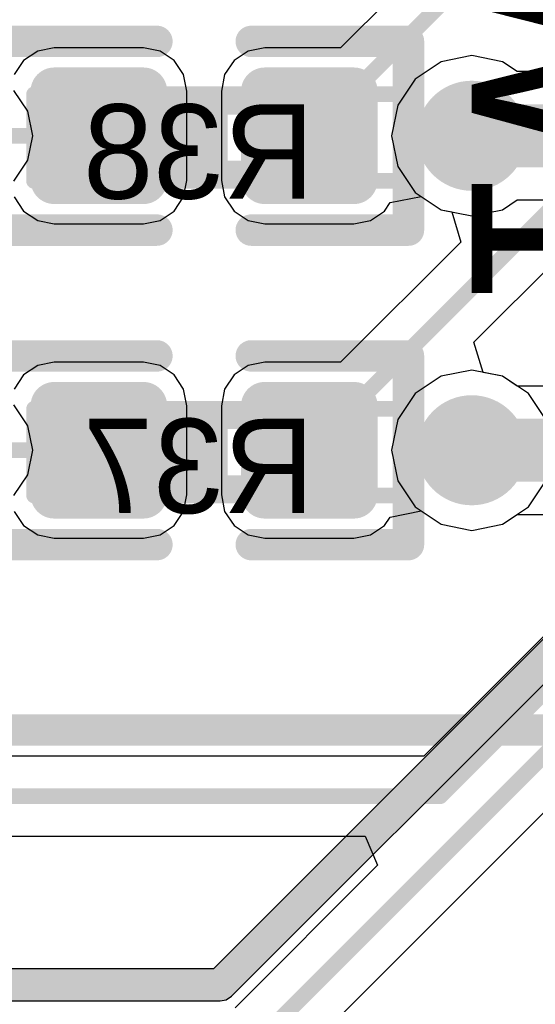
# Model space of a CAD drawing. Header units: millimetres. Extents: x 1.4 to 10.4, y 0 to 10.9.
# Tile 27 of 177: x 3.966 to 4.13, y 3.489 to 3.802. Entities that reach past the tile are written whole.
import ezdxf

# ---------------------------------------------------------------- set-up
doc = ezdxf.new("R2010")
doc.units = ezdxf.units.MM
doc.header["$MEASUREMENT"] = 0
for name, color, linetype in [('BottomLayer', 5, 'Continuous'), ('BottomOverlay', 54, 'Continuous'), ('BottomPaste', 16, 'Continuous'), ('BottomSolder', 6, 'Continuous'), ('DrillDrawing', 1, 'Continuous'), ('DrillGuide', 244, 'Continuous'), ('InternalPlane1', 76, 'Continuous'), ('InternalPlane2', 16, 'Continuous'), ('Mechanical31', 56, 'Continuous'), ('Mechanical32', 56, 'Continuous'), ('MultiLayer', 9, 'Continuous'), ('TopLayer', 1, 'Continuous'), ('TopOverlay', 2, 'Continuous')]:
    doc.layers.add(name, color=color, linetype=linetype)

msp = doc.modelspace()

# ---------------------------------------------------------------- linework, layer by layer
at = {"layer": 'BottomLayer'}
for p, q in [((4.1065362, 3.8312072), (4.0683112, 3.7929822)), ((3.9719667, 3.7919311), (3.9674868, 3.7889378)), ((3.977251, 3.7929822), (3.9719667, 3.7919311)), ((4.0055974, 3.7929822), (3.977251, 3.7929822)), ((4.0108817, 3.7919311), (4.0055974, 3.7929822)), ((4.0153616, 3.7889378), (4.0108817, 3.7919311)), ((4.0388959, 3.7919311), (4.034416, 3.7889378)), ((4.0441802, 3.7929822), (4.0388959, 3.7919311)), ((4.0683112, 3.7929822), (4.0441802, 3.7929822)), ((3.9674868, 3.7889378), (3.9644935, 3.784458)), ((4.0183549, 3.7844579), (4.0153616, 3.7889378)), ((4.034416, 3.7889378), (4.0314227, 3.7844579)), ((4.019406, 3.7791736), (4.0183549, 3.7844579)), ((4.0314227, 3.7844579), (4.0303716, 3.7791736)), ((4.019406, 3.7508272), (4.019406, 3.7791736)), ((4.0303716, 3.7791736), (4.0303716, 3.7508272)), ((4.0183549, 3.7455429), (4.019406, 3.7508272)), ((4.0303716, 3.7508272), (4.0314227, 3.7455429)), ((3.9644935, 3.7455428), (3.9674868, 3.741063)), ((4.0153616, 3.741063), (4.0183549, 3.7455429)), ((4.0314227, 3.7455429), (4.034416, 3.741063)), ((4.0840831, 3.7437454), (4.093891, 3.7456964)), ((4.093891, 3.7456964), (4.1002455, 3.7414505)), ((4.1107163, 3.6993393), (4.1580163, 3.7466393)), ((4.0822908, 3.741063), (4.0840831, 3.7437454)), ((4.1002455, 3.7414505), (4.1036333, 3.7407766)), ((3.9674868, 3.741063), (3.9719667, 3.7380697)), ((4.0108817, 3.7380697), (4.0153616, 3.741063)), ((4.034416, 3.741063), (4.0388959, 3.7380697)), ((4.0778109, 3.7380697), (4.0822908, 3.741063)), ((4.1036333, 3.7407766), (4.1065362, 3.7312072)), ((3.9719667, 3.7380697), (3.977251, 3.7370186)), ((3.977251, 3.7370186), (4.0055974, 3.7370186)), ((4.0055974, 3.7370186), (4.0108817, 3.7380697)), ((4.0388959, 3.7380697), (4.0441802, 3.7370186)), ((4.0441802, 3.7370186), (4.0725266, 3.7370186)), ((4.0725266, 3.7370186), (4.0778109, 3.7380697)), ((4.1065362, 3.7312072), (4.0683112, 3.6929822)), ((4.1136192, 3.6897699), (4.1107163, 3.6993393)), ((3.9719667, 3.6919311), (3.9674868, 3.6889378)), ((3.977251, 3.6929822), (3.9719667, 3.6919311)), ((4.0055974, 3.6929822), (3.977251, 3.6929822)), ((4.0108817, 3.6919311), (4.0055974, 3.6929822)), ((4.0153616, 3.6889378), (4.0108817, 3.6919311)), ((4.0388959, 3.6919311), (4.034416, 3.6889378)), ((4.0441802, 3.6929822), (4.0388959, 3.6919311)), ((4.0683112, 3.6929822), (4.0441802, 3.6929822)), ((3.9674868, 3.6889378), (3.9644935, 3.684458)), ((4.0183549, 3.6844579), (4.0153616, 3.6889378)), ((4.034416, 3.6889378), (4.0314227, 3.6844579)), ((4.1197545, 3.6885495), (4.1136192, 3.6897699)), ((4.128024, 3.683024), (4.1197545, 3.6885495)), ((4.019406, 3.6791736), (4.0183549, 3.6844579)), ((4.0314227, 3.6844579), (4.0303716, 3.6791736)), ((4.1335495, 3.6747545), (4.128024, 3.683024)), ((4.019406, 3.6508272), (4.019406, 3.6791736)), ((4.0303716, 3.6791736), (4.0303716, 3.6508272)), ((4.128024, 3.646976), (4.1335495, 3.6552455)), ((4.0183549, 3.6455429), (4.019406, 3.6508272)), ((4.0303716, 3.6508272), (4.0314227, 3.6455429)), ((3.9644935, 3.6455428), (3.9674868, 3.641063)), ((4.0153616, 3.641063), (4.0183549, 3.6455429)), ((4.0314227, 3.6455429), (4.034416, 3.641063)), ((4.0840831, 3.6437454), (4.093891, 3.6456964)), ((4.093891, 3.6456964), (4.1002455, 3.6414505)), ((4.1197545, 3.6414505), (4.128024, 3.646976)), ((4.0822908, 3.641063), (4.0840831, 3.6437454)), ((4.1002455, 3.6414505), (4.11, 3.6395102)), ((4.11, 3.6395102), (4.1197545, 3.6414505)), ((3.9674868, 3.641063), (3.9719667, 3.6380697)), ((4.0108817, 3.6380697), (4.0153616, 3.641063)), ((4.034416, 3.641063), (4.0388959, 3.6380697)), ((4.0778109, 3.6380697), (4.0822908, 3.641063)), ((4.1672551, 3.6402791), (4.0947209, 3.5677449)), ((3.9719667, 3.6380697), (3.977251, 3.6370186)), ((3.977251, 3.6370186), (4.0055974, 3.6370186)), ((4.0055974, 3.6370186), (4.0108817, 3.6380697)), ((4.0388959, 3.6380697), (4.0441802, 3.6370186)), ((4.0441802, 3.6370186), (4.0725266, 3.6370186)), ((4.0725266, 3.6370186), (4.0778109, 3.6380697)), ((4.049012, 3.465988), (4.199012, 3.615988)), ((4.0947209, 3.5677449), (3.7673674, 3.5677449)), ((3.7673674, 3.5422551), (4.0761654, 3.5422551)), ((4.0761654, 3.5422551), (4.0799923, 3.5330163)), ((4.0799923, 3.5330163), (4.0347209, 3.4877449))]:
    msp.add_line(p, q, dxfattribs=at)
at = {"layer": 'BottomLayer', "const_width": 0.005}
for points in [[(4.0583534, 3.7650004), (4.16, 3.866647)], [(4.0583534, 3.6650004), (4.17, 3.776647)], [(3.9500004, 3.7650004), (3.9914242, 3.7650004)], [(3.9500004, 3.6650004), (3.9914242, 3.6650004)], [(4.1, 3.555), (4.18, 3.635)], [(4.04, 3.475), (4.19, 3.625)], [(3.7354331, 3.555), (4.1, 3.555)]]:
    msp.add_lwpolyline(points, dxfattribs=at)
at = {"layer": 'BottomLayer'}
for points, const_width in [([(3.9754794, 3.7791736, 1), (3.9790226, 3.7791736, 1)], 0.0035433), ([(4.0038258, 3.7791736, 1), (4.007369, 3.7791736, 1)], 0.0035433), ([(4.0424086, 3.7791736, 1), (4.0459518, 3.7791736, 1)], 0.0035433), ([(4.070755, 3.7791736, 1), (4.0742982, 3.7791736, 1)], 0.0035433), ([(4.1025, 3.765, 1), (4.1175, 3.765, 1)], 0.015), ([(3.9901742, 3.7650004, 1), (3.9926742, 3.7650004, 1)], 0.0025), ([(4.0571034, 3.7650004, 1), (4.0596034, 3.7650004, 1)], 0.0025), ([(3.9754794, 3.7508272, 1), (3.9790226, 3.7508272, 1)], 0.0035433), ([(4.0038258, 3.7508272, 1), (4.007369, 3.7508272, 1)], 0.0035433), ([(4.0424086, 3.7508272, 1), (4.0459518, 3.7508272, 1)], 0.0035433), ([(4.070755, 3.7508272, 1), (4.0742982, 3.7508272, 1)], 0.0035433), ([(3.9754794, 3.6791736, 1), (3.9790226, 3.6791736, 1)], 0.0035433), ([(4.0038258, 3.6791736, 1), (4.007369, 3.6791736, 1)], 0.0035433), ([(4.0424086, 3.6791736, 1), (4.0459518, 3.6791736, 1)], 0.0035433), ([(4.070755, 3.6791736, 1), (4.0742982, 3.6791736, 1)], 0.0035433), ([(4.1025, 3.665, 1), (4.1175, 3.665, 1)], 0.015), ([(3.9901742, 3.6650004, 1), (3.9926742, 3.6650004, 1)], 0.0025), ([(4.0571034, 3.6650004, 1), (4.0596034, 3.6650004, 1)], 0.0025), ([(3.9754794, 3.6508272, 1), (3.9790226, 3.6508272, 1)], 0.0035433), ([(4.0038258, 3.6508272, 1), (4.007369, 3.6508272, 1)], 0.0035433), ([(4.0424086, 3.6508272, 1), (4.0459518, 3.6508272, 1)], 0.0035433), ([(4.070755, 3.6508272, 1), (4.0742982, 3.6508272, 1)], 0.0035433), ([(4.09875, 3.555, 1), (4.10125, 3.555, 1)], 0.0025), ([(4.09875, 3.555, 1), (4.10125, 3.555, 1)], 0.0025)]:
    msp.add_lwpolyline(points, format="xyb", close=True, dxfattribs=dict(at, const_width=const_width))
for points in [[(3.977251, 3.7472839), (4.0055974, 3.7472839), (3.977251, 3.7827169), (4.0055974, 3.7827169)], [(4.0441802, 3.7472839), (4.0725266, 3.7472839), (4.0441802, 3.7827169), (4.0725266, 3.7827169)], [(3.9737077, 3.7508272), (4.0091407, 3.7508272), (3.9737077, 3.7791736), (4.0091407, 3.7791736)], [(4.0406369, 3.7508272), (4.0760699, 3.7508272), (4.0406369, 3.7791736), (4.0760699, 3.7791736)], [(3.977251, 3.6472839), (4.0055974, 3.6472839), (3.977251, 3.6827169), (4.0055974, 3.6827169)], [(4.0441802, 3.6472839), (4.0725266, 3.6472839), (4.0441802, 3.6827169), (4.0725266, 3.6827169)], [(3.9737077, 3.6508272), (4.0091407, 3.6508272), (3.9737077, 3.6791736), (4.0091407, 3.6791736)], [(4.0406369, 3.6508272), (4.0760699, 3.6508272), (4.0406369, 3.6791736), (4.0760699, 3.6791736)]]:
    msp.add_solid(points, dxfattribs=at)
at = {"layer": 'BottomOverlay', "const_width": 0.01}
for points in [[(3.9598888, 3.7950004), (4.0098888, 3.7950004)], [(4.0398888, 3.7950004), (4.0898888, 3.7950004)], [(4.0898888, 3.7350004), (4.0898888, 3.7950004)], [(3.9598888, 3.7350004), (4.0098888, 3.7350004)], [(4.0398888, 3.7350004), (4.0898888, 3.7350004)], [(3.9598888, 3.6950004), (4.0098888, 3.6950004)], [(4.0398888, 3.6950004), (4.0898888, 3.6950004)], [(4.0898888, 3.6350004), (4.0898888, 3.6950004)], [(3.9598888, 3.6350004), (4.0098888, 3.6350004)], [(4.0398888, 3.6350004), (4.0898888, 3.6350004)]]:
    msp.add_lwpolyline(points, dxfattribs=at)
at = {"layer": 'BottomOverlay', "const_width": 0.005}
for points in [[(4.0073888, 3.7950004, 1), (4.0123888, 3.7950004, 1)], [(4.0373888, 3.7950004, 1), (4.0423888, 3.7950004, 1)], [(4.0873888, 3.7950004, 1), (4.0923888, 3.7950004, 1)], [(4.0873888, 3.7950004, 1), (4.0923888, 3.7950004, 1)], [(4.0073888, 3.7350004, 1), (4.0123888, 3.7350004, 1)], [(4.0373888, 3.7350004, 1), (4.0423888, 3.7350004, 1)], [(4.0873888, 3.7350004, 1), (4.0923888, 3.7350004, 1)], [(4.0873888, 3.7350004, 1), (4.0923888, 3.7350004, 1)], [(4.0073888, 3.6950004, 1), (4.0123888, 3.6950004, 1)], [(4.0373888, 3.6950004, 1), (4.0423888, 3.6950004, 1)], [(4.0873888, 3.6950004, 1), (4.0923888, 3.6950004, 1)], [(4.0873888, 3.6950004, 1), (4.0923888, 3.6950004, 1)], [(4.0073888, 3.6350004, 1), (4.0123888, 3.6350004, 1)], [(4.0373888, 3.6350004, 1), (4.0423888, 3.6350004, 1)], [(4.0873888, 3.6350004, 1), (4.0923888, 3.6350004, 1)], [(4.0873888, 3.6350004, 1), (4.0923888, 3.6350004, 1)]]:
    msp.add_lwpolyline(points, format="xyb", close=True, dxfattribs=at)
at = {"layer": 'BottomPaste', "const_width": 0.0035433}
for points in [[(3.9754794, 3.7791736, 1), (3.9790226, 3.7791736, 1)], [(4.0038258, 3.7791736, 1), (4.007369, 3.7791736, 1)], [(4.0424086, 3.7791736, 1), (4.0459518, 3.7791736, 1)], [(4.070755, 3.7791736, 1), (4.0742982, 3.7791736, 1)], [(3.9754794, 3.7508272, 1), (3.9790226, 3.7508272, 1)], [(4.0038258, 3.7508272, 1), (4.007369, 3.7508272, 1)], [(4.0424086, 3.7508272, 1), (4.0459518, 3.7508272, 1)], [(4.070755, 3.7508272, 1), (4.0742982, 3.7508272, 1)], [(3.9754794, 3.6791736, 1), (3.9790226, 3.6791736, 1)], [(4.0038258, 3.6791736, 1), (4.007369, 3.6791736, 1)], [(4.0424086, 3.6791736, 1), (4.0459518, 3.6791736, 1)], [(4.070755, 3.6791736, 1), (4.0742982, 3.6791736, 1)], [(3.9754794, 3.6508272, 1), (3.9790226, 3.6508272, 1)], [(4.0038258, 3.6508272, 1), (4.007369, 3.6508272, 1)], [(4.0424086, 3.6508272, 1), (4.0459518, 3.6508272, 1)], [(4.070755, 3.6508272, 1), (4.0742982, 3.6508272, 1)]]:
    msp.add_lwpolyline(points, format="xyb", close=True, dxfattribs=at)
at = {"layer": 'BottomPaste'}
for points in [[(3.977251, 3.7472839), (4.0055974, 3.7472839), (3.977251, 3.7827169), (4.0055974, 3.7827169)], [(4.0441802, 3.7472839), (4.0725266, 3.7472839), (4.0441802, 3.7827169), (4.0725266, 3.7827169)], [(3.9737077, 3.7508272), (4.0091407, 3.7508272), (3.9737077, 3.7791736), (4.0091407, 3.7791736)], [(4.0406369, 3.7508272), (4.0760699, 3.7508272), (4.0406369, 3.7791736), (4.0760699, 3.7791736)], [(3.977251, 3.6472839), (4.0055974, 3.6472839), (3.977251, 3.6827169), (4.0055974, 3.6827169)], [(4.0441802, 3.6472839), (4.0725266, 3.6472839), (4.0441802, 3.6827169), (4.0725266, 3.6827169)], [(3.9737077, 3.6508272), (4.0091407, 3.6508272), (3.9737077, 3.6791736), (4.0091407, 3.6791736)], [(4.0406369, 3.6508272), (4.0760699, 3.6508272), (4.0406369, 3.6791736), (4.0760699, 3.6791736)]]:
    msp.add_solid(points, dxfattribs=at)
at = {"layer": 'BottomSolder', "const_width": 0.0075433}
for points in [[(3.9734794, 3.7791736, 1), (3.9810226, 3.7791736, 1)], [(4.0018258, 3.7791736, 1), (4.009369, 3.7791736, 1)], [(4.0404086, 3.7791736, 1), (4.0479518, 3.7791736, 1)], [(4.068755, 3.7791736, 1), (4.0762982, 3.7791736, 1)], [(3.9734794, 3.7508272, 1), (3.9810226, 3.7508272, 1)], [(4.0018258, 3.7508272, 1), (4.009369, 3.7508272, 1)], [(4.0404086, 3.7508272, 1), (4.0479518, 3.7508272, 1)], [(4.068755, 3.7508272, 1), (4.0762982, 3.7508272, 1)], [(3.9734794, 3.6791736, 1), (3.9810226, 3.6791736, 1)], [(4.0018258, 3.6791736, 1), (4.009369, 3.6791736, 1)], [(4.0404086, 3.6791736, 1), (4.0479518, 3.6791736, 1)], [(4.068755, 3.6791736, 1), (4.0762982, 3.6791736, 1)], [(3.9734794, 3.6508272, 1), (3.9810226, 3.6508272, 1)], [(4.0018258, 3.6508272, 1), (4.009369, 3.6508272, 1)], [(4.0404086, 3.6508272, 1), (4.0479518, 3.6508272, 1)], [(4.068755, 3.6508272, 1), (4.0762982, 3.6508272, 1)]]:
    msp.add_lwpolyline(points, format="xyb", close=True, dxfattribs=at)
at = {"layer": 'BottomSolder'}
for points in [[(3.977251, 3.7432839), (4.0055974, 3.7432839), (3.977251, 3.7867169), (4.0055974, 3.7867169)], [(4.0441802, 3.7432839), (4.0725266, 3.7432839), (4.0441802, 3.7867169), (4.0725266, 3.7867169)], [(3.9697077, 3.7508272), (4.0131407, 3.7508272), (3.9697077, 3.7791736), (4.0131407, 3.7791736)], [(4.0366369, 3.7508272), (4.0800699, 3.7508272), (4.0366369, 3.7791736), (4.0800699, 3.7791736)], [(3.977251, 3.6432839), (4.0055974, 3.6432839), (3.977251, 3.6867169), (4.0055974, 3.6867169)], [(4.0441802, 3.6432839), (4.0725266, 3.6432839), (4.0441802, 3.6867169), (4.0725266, 3.6867169)], [(3.9697077, 3.6508272), (4.0131407, 3.6508272), (3.9697077, 3.6791736), (4.0131407, 3.6791736)], [(4.0366369, 3.6508272), (4.0800699, 3.6508272), (4.0366369, 3.6791736), (4.0800699, 3.6791736)]]:
    msp.add_solid(points, dxfattribs=at)
at = {"layer": 'DrillDrawing', "const_width": 0.0075}
for points in [[(4.10625, 3.765, 1), (4.11375, 3.765, 1)], [(4.10625, 3.665, 1), (4.11375, 3.665, 1)]]:
    msp.add_lwpolyline(points, format="xyb", close=True, dxfattribs=at)
at = {"layer": 'DrillGuide', "const_width": 0.0075}
for points in [[(4.10625, 3.765, 1), (4.11375, 3.765, 1)], [(4.10625, 3.665, 1), (4.11375, 3.665, 1)]]:
    msp.add_lwpolyline(points, format="xyb", close=True, dxfattribs=at)
at = {"layer": 'InternalPlane1', "const_width": 0.0175}
for points in [[(4.10125, 3.765, 1), (4.11875, 3.765, 1)], [(4.10125, 3.665, 1), (4.11875, 3.665, 1)]]:
    msp.add_lwpolyline(points, format="xyb", close=True, dxfattribs=at)
at = {"layer": 'InternalPlane2'}
for p, q in [((4.134902, 3.6071116), (4.0278884, 3.500098)), ((4.0336048, 3.4913952), (4.1436048, 3.6013952)), ((4.0278884, 3.500098), (3.58, 3.500098)), ((4.0319509, 3.4902901), (4.0336048, 3.4913952)), ((3.5821116, 3.489902), (4.03, 3.489902)), ((4.03, 3.489902), (4.0319509, 3.4902901))]:
    msp.add_line(p, q, dxfattribs=at)
at = {"layer": 'InternalPlane2', "const_width": 0.01}
for points in [[(4.03, 3.495), (4.14, 3.605)], [(3.58, 3.495), (4.03, 3.495)]]:
    msp.add_lwpolyline(points, dxfattribs=at)
at = {"layer": 'InternalPlane2', "const_width": 0.005}
msp.add_lwpolyline([(4.0275, 3.495, 1), (4.0325, 3.495, 1)], format="xyb", close=True, dxfattribs=at)
msp.add_lwpolyline([(4.0275, 3.495, 1), (4.0325, 3.495, 1)], format="xyb", close=True, dxfattribs=at)
at = {"layer": 'MultiLayer', "const_width": 0.015}
for points in [[(4.1025, 3.765, 1), (4.1175, 3.765, 1)], [(4.1025, 3.665, 1), (4.1175, 3.665, 1)]]:
    msp.add_lwpolyline(points, format="xyb", close=True, dxfattribs=at)
at = {"layer": 'TopLayer'}
for p, q in [((4.1002455, 3.7885495), (4.091976, 3.783024)), ((4.11, 3.7904898), (4.1002455, 3.7885495)), ((4.1197545, 3.7885495), (4.11, 3.7904898)), ((4.1244797, 3.7853922), (4.1197545, 3.7885495)), ((4.1345958, 3.7853922), (4.1244797, 3.7853922)), ((4.091976, 3.783024), (4.0864505, 3.7747545)), ((3.9688396, 3.7728036), (3.9644192, 3.7794192)), ((3.9703918, 3.765), (3.9688396, 3.7728036)), ((4.0864505, 3.7747545), (4.0845102, 3.765)), ((3.9688396, 3.7571964), (3.9703918, 3.765)), ((4.0845102, 3.765), (4.0864505, 3.7552455)), ((3.9644192, 3.7505808), (3.9688396, 3.7571964)), ((4.0864505, 3.7552455), (4.091976, 3.746976)), ((4.091976, 3.746976), (4.1002455, 3.7414505)), ((4.1197545, 3.7414505), (4.1244809, 3.7446086)), ((4.1244809, 3.7446086), (4.1345958, 3.7446086)), ((4.1002455, 3.7414505), (4.11, 3.7395102)), ((4.11, 3.7395102), (4.1197545, 3.7414505)), ((4.1002455, 3.6885495), (4.091976, 3.683024)), ((4.11, 3.6904898), (4.1002455, 3.6885495)), ((4.1197545, 3.6885495), (4.11, 3.6904898)), ((4.1244797, 3.6853922), (4.1197545, 3.6885495)), ((4.1345958, 3.6853922), (4.1244797, 3.6853922)), ((4.091976, 3.683024), (4.0864505, 3.6747545)), ((3.9688396, 3.6728036), (3.9644192, 3.6794192)), ((3.9703918, 3.665), (3.9688396, 3.6728036)), ((4.0864505, 3.6747545), (4.0845102, 3.665)), ((3.9688396, 3.6571964), (3.9703918, 3.665)), ((4.0845102, 3.665), (4.0864505, 3.6552455)), ((3.9644192, 3.6505808), (3.9688396, 3.6571964)), ((4.0864505, 3.6552455), (4.091976, 3.646976)), ((4.091976, 3.646976), (4.1002455, 3.6414505)), ((4.1197545, 3.6414505), (4.1244809, 3.6446086)), ((4.1244809, 3.6446086), (4.1345958, 3.6446086)), ((4.1002455, 3.6414505), (4.11, 3.6395102)), ((4.11, 3.6395102), (4.1197545, 3.6414505))]:
    msp.add_line(p, q, dxfattribs=at)
for points, const_width in [([(4.1025, 3.765, 1), (4.1175, 3.765, 1)], 0.015), ([(4.105, 3.765, 1), (4.115, 3.765, 1)], 0.01), ([(4.115, 3.765, 1), (4.125, 3.765, 1)], 0.01), ([(4.115, 3.765, 1), (4.125, 3.765, 1)], 0.01), ([(4.1150004, 3.7650004, 1), (4.1250004, 3.7650004, 1)], 0.01), ([(4.1150004, 3.7650004, 1), (4.1250004, 3.7650004, 1)], 0.01), ([(4.1025, 3.665, 1), (4.1175, 3.665, 1)], 0.015), ([(4.105, 3.665, 1), (4.115, 3.665, 1)], 0.01), ([(4.115, 3.665, 1), (4.125, 3.665, 1)], 0.01), ([(4.115, 3.665, 1), (4.125, 3.665, 1)], 0.01), ([(4.1150004, 3.6650004, 1), (4.1250004, 3.6650004, 1)], 0.01), ([(4.1150004, 3.6650004, 1), (4.1250004, 3.6650004, 1)], 0.01)]:
    msp.add_lwpolyline(points, format="xyb", close=True, dxfattribs=dict(at, const_width=const_width))
at = {"layer": 'TopLayer', "const_width": 0.02}
for points in [[(4.11, 3.765), (4.12, 3.765)], [(4.12, 3.765), (4.1200004, 3.7650004)], [(4.1200004, 3.7650004), (4.1874873, 3.7650004)], [(4.11, 3.665), (4.12, 3.665)], [(4.12, 3.665), (4.1200004, 3.6650004)], [(4.1200004, 3.6650004), (4.1874873, 3.6650004)]]:
    msp.add_lwpolyline(points, dxfattribs=at)
at = {"layer": 'TopOverlay'}
for points, const_width in [([(3.9708337, 3.7506303), (3.9708337, 3.7781894)], 0.005), ([(3.9708337, 3.7781894), (4.0259518, 3.7781894)], 0.005), ([(3.9983927, 3.7506303), (3.9983927, 3.7781894)], 0.005), ([(4.0102038, 3.7781894), (4.0298888, 3.7781894)], 0.005), ([(4.0298888, 3.7506303), (4.0298888, 3.7781894)], 0.005), ([(4.0298888, 3.7781894), (4.0889439, 3.7781894)], 0.005), ([(4.0613849, 3.7506303), (4.0613849, 3.7781894)], 0.005), ([(4.0889439, 3.7506303), (4.0889439, 3.7781894)], 0.005), ([(3.9983927, 3.7742524), (4.0613849, 3.7742524)], 0.005), ([(3.9983927, 3.7545673), (4.0613849, 3.7545673)], 0.005), ([(3.9708337, 3.7506303), (4.0889439, 3.7506303)], 0.005), ([(3.9708337, 3.6506303), (3.9708337, 3.6781894)], 0.005), ([(3.9708337, 3.6781894), (4.0259518, 3.6781894)], 0.005), ([(3.9983927, 3.6506303), (3.9983927, 3.6781894)], 0.005), ([(4.0102038, 3.6781894), (4.0298888, 3.6781894)], 0.005), ([(4.0298888, 3.6506303), (4.0298888, 3.6781894)], 0.005), ([(4.0298888, 3.6781894), (4.0889439, 3.6781894)], 0.005), ([(4.0613849, 3.6506303), (4.0613849, 3.6781894)], 0.005), ([(4.0889439, 3.6506303), (4.0889439, 3.6781894)], 0.005), ([(3.9983927, 3.6742524), (4.0613849, 3.6742524)], 0.005), ([(3.9983927, 3.6545673), (4.0613849, 3.6545673)], 0.005), ([(3.9708337, 3.6506303), (4.0889439, 3.6506303)], 0.005), ([(3.877251, 3.576024), (4.1725266, 3.576024)], 0.01)]:
    msp.add_lwpolyline(points, dxfattribs=dict(at, const_width=const_width))
at = {"layer": 'TopOverlay', "const_width": 0.0025}
for points in [[(3.9695837, 3.7781894, 1), (3.9720837, 3.7781894, 1)], [(3.9695837, 3.7781894, 1), (3.9720837, 3.7781894, 1)], [(3.9971427, 3.7781894, 1), (3.9996427, 3.7781894, 1)], [(4.0089538, 3.7781894, 1), (4.0114538, 3.7781894, 1)], [(4.0247018, 3.7781894, 1), (4.0272018, 3.7781894, 1)], [(4.0286388, 3.7781894, 1), (4.0311388, 3.7781894, 1)], [(4.0286388, 3.7781894, 1), (4.0311388, 3.7781894, 1)], [(4.0286388, 3.7781894, 1), (4.0311388, 3.7781894, 1)], [(4.0601349, 3.7781894, 1), (4.0626349, 3.7781894, 1)], [(4.0876939, 3.7781894, 1), (4.0901939, 3.7781894, 1)], [(4.0876939, 3.7781894, 1), (4.0901939, 3.7781894, 1)], [(3.9971427, 3.7742524, 1), (3.9996427, 3.7742524, 1)], [(4.0601349, 3.7742524, 1), (4.0626349, 3.7742524, 1)], [(3.9971427, 3.7545673, 1), (3.9996427, 3.7545673, 1)], [(4.0601349, 3.7545673, 1), (4.0626349, 3.7545673, 1)], [(3.9695837, 3.7506303, 1), (3.9720837, 3.7506303, 1)], [(3.9695837, 3.7506303, 1), (3.9720837, 3.7506303, 1)], [(3.9971427, 3.7506303, 1), (3.9996427, 3.7506303, 1)], [(4.0286388, 3.7506303, 1), (4.0311388, 3.7506303, 1)], [(4.0601349, 3.7506303, 1), (4.0626349, 3.7506303, 1)], [(4.0876939, 3.7506303, 1), (4.0901939, 3.7506303, 1)], [(4.0876939, 3.7506303, 1), (4.0901939, 3.7506303, 1)], [(3.9695837, 3.6781894, 1), (3.9720837, 3.6781894, 1)], [(3.9695837, 3.6781894, 1), (3.9720837, 3.6781894, 1)], [(3.9971427, 3.6781894, 1), (3.9996427, 3.6781894, 1)], [(4.0089538, 3.6781894, 1), (4.0114538, 3.6781894, 1)], [(4.0247018, 3.6781894, 1), (4.0272018, 3.6781894, 1)], [(4.0286388, 3.6781894, 1), (4.0311388, 3.6781894, 1)], [(4.0286388, 3.6781894, 1), (4.0311388, 3.6781894, 1)], [(4.0286388, 3.6781894, 1), (4.0311388, 3.6781894, 1)], [(4.0601349, 3.6781894, 1), (4.0626349, 3.6781894, 1)], [(4.0876939, 3.6781894, 1), (4.0901939, 3.6781894, 1)], [(4.0876939, 3.6781894, 1), (4.0901939, 3.6781894, 1)], [(3.9971427, 3.6742524, 1), (3.9996427, 3.6742524, 1)], [(4.0601349, 3.6742524, 1), (4.0626349, 3.6742524, 1)], [(3.9971427, 3.6545673, 1), (3.9996427, 3.6545673, 1)], [(4.0601349, 3.6545673, 1), (4.0626349, 3.6545673, 1)], [(3.9695837, 3.6506303, 1), (3.9720837, 3.6506303, 1)], [(3.9695837, 3.6506303, 1), (3.9720837, 3.6506303, 1)], [(3.9971427, 3.6506303, 1), (3.9996427, 3.6506303, 1)], [(4.0286388, 3.6506303, 1), (4.0311388, 3.6506303, 1)], [(4.0601349, 3.6506303, 1), (4.0626349, 3.6506303, 1)], [(4.0876939, 3.6506303, 1), (4.0901939, 3.6506303, 1)], [(4.0876939, 3.6506303, 1), (4.0901939, 3.6506303, 1)]]:
    msp.add_lwpolyline(points, format="xyb", close=True, dxfattribs=at)
at = {"layer": 'TopOverlay'}
for points in [[(3.9983927, 3.7742524), (3.9983927, 3.7545674), (4.0298887, 3.7742524), (4.0298887, 3.7545674)], [(3.9983927, 3.6742524), (3.9983927, 3.6545674), (4.0298887, 3.6742524), (4.0298887, 3.6545674)]]:
    msp.add_solid(points, dxfattribs=at)

# ---------------------------------------------------------------- texts
at = {"layer": 'Mechanical31'}
msp.add_text('SW1', height=0.06, rotation=270, dxfattribs=at).set_placement((4.11, 3.885))
at = {"layer": 'Mechanical32', "text_generation_flag": 2}
for s, p in [('R38', (4.06, 3.745)), ('R37', (4.06, 3.645))]:
    msp.add_text(s, height=0.03, rotation=360, dxfattribs=at).set_placement(p)

doc.saveas('drawing.dxf')
